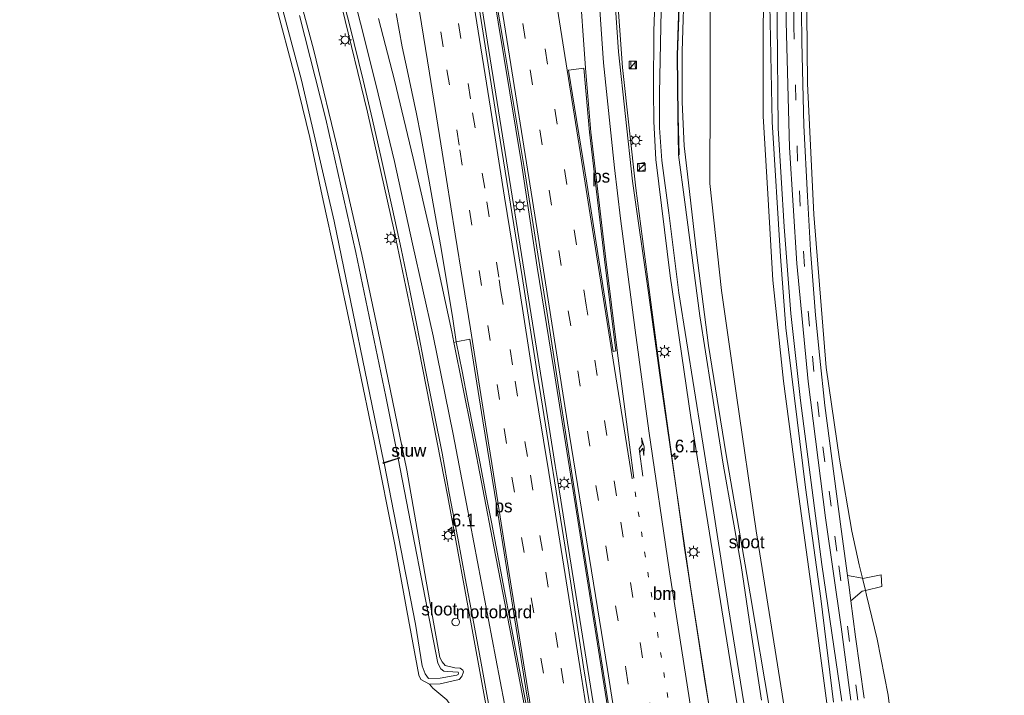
# Model space of a CAD drawing. Header units: millimetres. Extents: x 82463 to 85160, y 450000 to 452470.
# Tile 30 of 98: x 83917 to 84111, y 450147 to 450280. Entities that reach past the tile are written whole.
import ezdxf
from ezdxf.enums import TextEntityAlignment as Align

# ---------------------------------------------------------------- set-up
doc = ezdxf.new("R2010")
doc.units = ezdxf.units.MM
doc.linetypes.add('13strp', pattern=[4, 1, -3])
doc.linetypes.add('39strp', pattern=[12, 3, -9])
for name, color, linetype, lineweight in [('af-bs-doorgang', 8, 'Continuous', 18), ('af-bs-rasterhekwerk', 8, 'hekwerk', 18), ('as-bs-kilometr', 13, 'Continuous', 18), ('gr-bs-geleiderail', 213, 'geleiderail', 18), ('gw-bs-insteekwatergang', 93, 'Continuous', 18), ('gw-bs-kruinlijn', 93, 'Continuous', 18), ('gw-bs-teenlijn', 93, 'Continuous', 18), ('kw-b5-stuw', 173, 'Continuous', 18), ('kw-bs-stuw', 173, 'Continuous', 18), ('mk-b5-verdrijfstrp', 8, 'Continuous', 18), ('mk-b5-vlakmark', 8, 'Continuous', 18), ('mk-bs-13streep 0.45', 8, '13strp', 18), ('mk-bs-39streep 0.15', 8, '39strp', 18), ('mk-bs-pijlre750', 8, 'Continuous', 18), ('mk-bs-streep 0.15', 8, 'Continuous', 18), ('og-b5-water', 153, 'Continuous', 18), ('og-bs-inrichtingselement', 253, 'Continuous', 18), ('og-bs-maaiveld', 253, 'Continuous', 18), ('og-bs-terreinafscheiding', 253, 'Continuous', 18), ('wh-bs-waterlijn', 133, 'Continuous', 18), ('wm-bs-lichtmast', 8, 'Continuous', 18)]:
    doc.layers.add(name, color=color, linetype=linetype, lineweight=lineweight)
doc.styles.add('rtw_iso', font='iso-rtw.shx')
doc.linetypes.add('geleiderail', pattern='A,2,-1,[175,RTW.shx,S=0.5,R=0,X=0,Y=0],-1', length=4)
doc.linetypes.add('hekwerk', pattern='A,7,-1.5,[1,RTW.shx,S=0.75,R=0,X=0,Y=0],-1.5', length=10)

# ---------------------------------------------------------------- blocks, each defined once
blk = doc.blocks.new('dtb')
blk.add_circle((0, 0), 0.75)
blk = doc.blocks.new('dtbattr')
at = {"style": 'rtw_iso'}
blk.add_attdef('TAG', (0.59, 0.87), '', height=2.5, dxfattribs=at)
blk = doc.blocks.new('dtbattr-r')
at = {"style": 'rtw_iso'}
blk.add_attdef('TAG', text='', height=2.5, dxfattribs=at).set_placement((0, 0), align=Align.MIDDLE_CENTER)
blk = doc.blocks.new('pijlr')
for p, q in [((0, 0, 0.1), (5.45, 0, 0.1)), ((5.45, -0.75, 0.1), (4.7, 0, 0.1)), ((6.2, -0.75, 0.1), (5.45, 0, 0.1)), ((4, -0.75, 0.1), (5.45, -0.75, 0.1)), ((5.7, -1.05, 0.1), (4, -0.75, 0.1)), ((7.5, -0.75, 0.1), (5.7, -1.05, 0.1)), ((7.5, -0.75, 0.1), (6.2, -0.75, 0.1))]:
    blk.add_line(p, q)
blk = doc.blocks.new('dtbattr-l')
at = {"style": 'rtw_iso'}
blk.add_attdef('TAG', (0, 0), '', height=2.5, dxfattribs=at)
blk = doc.blocks.new('kast')
blk.add_line((-0.75, -0.75), (0.75, 0.75))
blk.add_lwpolyline([(-0.75, 0.75), (0.75, 0.75), (0.75, -0.75), (-0.75, -0.75)], close=True)
blk = doc.blocks.new('lantaarnpaal')
for p, q in [((-0.75, 0), (-1.25, 0)), ((-0.88, 0.88), (-0.53, 0.53)), ((0, 0.75), (0, 1.25)), ((0.53, 0.53), (0.88, 0.88)), ((0.75, 0), (1.25, 0)), ((-0.53, -0.53), (-0.88, -0.88)), ((0, -0.75), (0, -1.25)), ((0.53, -0.53), (0.88, -0.88))]:
    blk.add_line(p, q)
blk.add_circle((0, 0), 0.75)
blk = doc.blocks.new('hecto')
for p, q in [((0, 0.625), (-0.625, 0)), ((0, -0.625), (0, 0.625)), ((-0.625, 0), (0.625, 0)), ((0.625, 0), (0, -0.625))]:
    blk.add_line(p, q)

msp = doc.modelspace()

# ---------------------------------------------------------------- linework, layer by layer
at = {"layer": 'af-bs-doorgang'}
msp.add_polyline3d([(84082.66, 450172.395, -0.97), (84083.314, 450169.719, -0.951), (84083.893, 450167.349, -0.935), (84084.131, 450166.373, -0.928)], dxfattribs=at)
at = {"layer": 'af-bs-rasterhekwerk'}
for points in [[(84095.301, 450471.071, -0.252), (84091.904, 450450.689, -0.152), (84088.115, 450432.763, -0.178), (84084.975, 450417.719, -0.181), (84081.612, 450398.389, -0.194), (84078.661, 450379.174, -0.368), (84076.19, 450359.016, -0.252), (84074.094, 450337.131, -0.187), (84073.16, 450321.098, -0.131), (84072.279, 450287.906, -0.169), (84072.474, 450267.061, -0.748), (84073.76, 450241.267, -1.102), (84076.189, 450211.174, -1.1), (84078.773, 450193.175, -1.148), (84081.24, 450178.977, -1.048), (84082.66, 450172.395, -0.97)], [(84084.131, 450166.373, -0.928), (84086.235, 450157.769, -1.042), (84088.364, 450146.722, -1.395)], [(84088.364, 450146.722, -1.395), (84088.652, 450144.567, -1.353), (84089.086, 450141.329, -1.29), (84102.779, 450043.27, -1.477), (84111.219, 450000, -1.571)]]:
    msp.add_polyline3d(points, dxfattribs=at)
at = {"layer": 'gr-bs-geleiderail'}
for points in [[(84010.421, 450138.057, -2.499), (84006.496, 450159.635, -2.687), (84001.721, 450185.728, -2.736), (83996.096, 450214.487, -2.767), (83991.171, 450238.029, -2.831), (83985.946, 450261.388, -2.843), (83980.884, 450282.111, -2.963), (83975.992, 450300.133, -2.892), (83969.68, 450321.913, -2.803), (83962.874, 450343.484, -2.562), (83956.118, 450363.599, -2.184), (83949.963, 450381.251, -1.811), (83943.587, 450398.803, -1.392), (83928.799, 450438.759, -0.103), (83925.011, 450448.772, 0.298), (83917.489, 450468.863, 0.737)], [(84033.822, 450140.294, -2.145), (84029.618, 450166.711, -2.276), (84026.106, 450188.593, -2.259), (84022.539, 450211.181, -2.185), (84019.337, 450230.91, -2.29), (84016.2, 450251.321, -2.257), (84010.504, 450285.943, -2.218), (84007.006, 450306.486, -2.226), (84004.219, 450323.593, -2.196), (84001.358, 450342.078, -2.084), (83999.335, 450356.542, -2.096), (83997.413, 450371.161, -2.16), (83996.11, 450381.836, -2.163), (83994.136, 450400.263, -2.101), (83992.481, 450417.508, -2.252), (83991.58, 450428.083, -2.308), (83990.062, 450453.337, -2.302), (83989.511, 450464.066, -2.345), (83989.274, 450469.738, -2.476)], [(84042.96, 450470.42, 1.175), (84041.172, 450446.355, 0.283), (84038.636, 450415.27, -0.743), (84036.512, 450388.694, -1.613), (84035.196, 450368.763, -2.197), (84034.43, 450350.075, -2.585), (84033.802, 450328.702, -2.732), (84033.927, 450307.494, -2.773), (84034.377, 450293.883, -2.783), (84036.089, 450270.168, -2.716), (84038.693, 450246.445, -2.697), (84043.306, 450211.56, -2.8), (84048.316, 450175.635, -2.671), (84052.241, 450150.027, -2.534), (84053.154, 450144.416, -2.523)], [(83982.597, 450444.691, -2.245), (83983.282, 450440.739, -2.237), (83985.149, 450428.931, -2.196), (83988.335, 450409.178, -2.209), (83994.595, 450369.647, -2.238), (83998.278, 450345.954, -2.267), (84005.812, 450298.564, -2.228), (84021.604, 450199.838, -2.243), (84022.854, 450191.929, -2.243)], [(84022.854, 450191.929, -2.243), (84023.486, 450187.986, -2.233)], [(84023.486, 450187.986, -2.233), (84026.626, 450168.204, -2.241), (84029.822, 450148.473, -2.235), (84031.857, 450135.781, -2.244)]]:
    msp.add_polyline3d(points, dxfattribs=at)
at = {"layer": 'gw-bs-insteekwatergang'}
for points in [[(84065.059, 450143.697, -3.603), (84061.203, 450166.644, -3.747), (84056.415, 450194.376, -3.657), (84053.014, 450215.513, -3.646), (84050.654, 450233.765, -3.773), (84048.866, 450249.216, -3.991), (84048.26, 450254.801, -3.766), (84047.846, 450263.368, -3.887), (84047.823, 450273.381, -3.826), (84048.277, 450288.028, -3.82), (84049.131, 450307.277, -3.817), (84049.782, 450323.552, -3.754), (84050.374, 450337.512, -3.916), (84051.281, 450348.1, -3.966), (84052.485, 450358.887, -4.049), (84053.915, 450370.381, -4.009), (84055.698, 450382.874, -3.878), (84058.573, 450400.179, -3.816), (84065.219, 450434.719, -3.961), (84071.309, 450470.772, -3.931)], [(84061.904, 450445.466, -3.972), (84061.664, 450445.146, -3.994), (84059.372, 450433.33, -4.034), (84055.856, 450414.19, -4.07), (84052.755, 450397.665, -4.011), (84050.589, 450385.509, -3.911), (84049.047, 450376.367, -3.959), (84048.077, 450368.762, -3.951), (84047.257, 450361.717, -4.153), (84046.325, 450352.671, -4.112), (84045.722, 450344.516, -4.001), (84044.583, 450331.668, -3.92), (84043.794, 450318.158, -3.774), (84043.31, 450306.594, -3.832), (84042.777, 450292.077, -3.81), (84042.264, 450277.412, -3.805), (84042.221, 450265.74, -3.956), (84042.252, 450259.556, -3.758), (84042.624, 450252.098, -3.695), (84045.452, 450229.231, -3.86), (84049.572, 450201.358, -3.778), (84052.912, 450180.632, -3.837), (84055.971, 450161.455, -3.619), (84058.586, 450145.242, -3.47)], [(83967.826, 450282.796, -3.641), (83971.687, 450268.208, -3.698), (83974.562, 450256.418, -3.728), (83977.193, 450244.029, -3.875), (83979.61, 450233.006, -3.829), (83982.858, 450217.932, -3.765), (83987.292, 450196.428, -3.753), (83991.316, 450176.338, -3.942), (83993.687, 450163.417, -3.856), (83996.041, 450150.7, -3.751), (83996.409, 450149.791, -3.764), (83998.095, 450148.909, -4.002), (84000.215, 450148.947, -3.952), (84003.936, 450149.841, -4.13), (84004.5, 450150.4, -3.859), (84004.829, 450151.302, -3.818), (84004.706, 450151.676, -3.802), (84004.173, 450152.017, -3.765), (84003.079, 450152.127, -3.66), (84001.233, 450152.566, -3.714), (84000.616, 450153.258, -3.692), (84000.175, 450154.126, -3.686), (83997.461, 450169.139, -3.676), (83993.669, 450190.999, -3.828), (83988.978, 450213.6, -3.991), (83984.789, 450233.383, -3.833), (83980.367, 450252.927, -3.763), (83975.311, 450273.772, -3.876), (83970.074, 450293.342, -3.827)]]:
    msp.add_polyline3d(points, dxfattribs=at)
at = {"layer": 'gw-bs-kruinlijn'}
for points in [[(84076.305, 450145.157, -0.743), (84073.644, 450164.799, -0.655), (84070.321, 450189.155, -0.785), (84067.789, 450208.493, -0.711), (84065.706, 450228.338, -0.55), (84064.72, 450245.317, -0.553), (84063.756, 450260.613, -0.353), (84063.773, 450277.317, -0.057), (84064.08, 450303.416, 0.034), (84064.473, 450315.423, 0.118), (84064.957, 450325.761, 0.223), (84066.295, 450346.449, 0.169), (84067.628, 450357.763, 0.124), (84069.267, 450372.253, 0.013), (84071.224, 450385.305, 0.145), (84073.429, 450401.64, 0.101), (84075.641, 450414.596, 0.206), (84079.599, 450435.021, 0.195), (84083.066, 450451.951, 0.243), (84086.205, 450466.951, 0.187), (84086.807, 450470.966, 0.133)], [(84088.052, 450470.981, 0.184), (84085.206, 450454.899, 0.24), (84080.128, 450430.573, 0.181), (84074.923, 450403.691, 0.164), (84072.422, 450386.242, 0.147), (84069.093, 450363.211, 0.132), (84067.584, 450346.973, 0.241), (84066.298, 450327.771, 0.174), (84065.499, 450304.475, 0.154), (84065.081, 450282.417, 0.087), (84065.564, 450259.487, -0.301), (84067.211, 450233.013, -0.552), (84068.236, 450218.983, -0.6), (84072.082, 450187.588, -0.654), (84075.146, 450165.77, -0.684), (84077.644, 450145.331, -0.701)]]:
    msp.add_polyline3d(points, dxfattribs=at)
at = {"layer": 'gw-bs-teenlijn'}
for points in [[(84075.784, 450470.828, -3.703), (84071.3, 450445.395, -3.848), (84065.395, 450412.629, -3.656), (84061.049, 450384.795, -3.449), (84057.856, 450360.469, -3.462), (84056.107, 450337.132, -3.615), (84054.721, 450316.992, -3.463), (84053.37, 450290.997, -3.285), (84053.375, 450264.988, -3.401), (84053.261, 450247.348, -3.331), (84055.572, 450226.338, -3.318), (84058.537, 450205.649, -3.221), (84062.404, 450179.068, -3.254), (84067.961, 450144.073, -3.253)], [(84079.228, 450145.536, -1.322), (84075.292, 450172.424, -1.161), (84071.132, 450204.7, -1.319), (84069.224, 450221.792, -1.183), (84067.915, 450238.87, -1.23), (84066.75, 450258.267, -0.939), (84066.495, 450279.205, -0.595), (84066.574, 450303.447, -0.347), (84067.154, 450323.149, -0.204), (84068.274, 450342.349, -0.318), (84070.055, 450361.737, -0.327), (84072.504, 450380.887, -0.234), (84075.17, 450396.956, -0.339), (84078.641, 450416.731, -0.223), (84083.84, 450441.64, -0.344), (84087.738, 450460.49, -0.316), (84089.161, 450470.994, -0.319)], [(84006.196, 450135.959, -3.582), (84003.492, 450142.965, -3.612), (84001.563, 450145.828, -3.611), (83998.762, 450148.134, -3.616), (83998.095, 450148.909, -4.002)]]:
    msp.add_polyline3d(points, dxfattribs=at)
at = {"layer": 'kw-b5-stuw'}
msp.add_polyline3d([(83989.192, 450192.384, -4.38), (83988.991, 450192.321, -4.112), (83988.961, 450192.417, -4.112), (83989.167, 450192.488, -4.55), (83991.936, 450193.356, -4.55), (83992.251, 450193.45, -4.24), (83992.281, 450193.354, -4.24), (83991.955, 450193.259, -4.35)], close=True, dxfattribs=at)
at = {"layer": 'kw-bs-stuw'}
msp.add_polyline3d([(83992.215, 450193.386, -4.238), (83989.05, 450192.392, -4.115)], dxfattribs=at)
at = {"layer": 'mk-b5-verdrijfstrp'}
msp.add_polyline3d([(83991.531, 450280.826, -3.413), (83992.723, 450274.22, -3.375), (83993.698, 450269.753, -3.369), (83994.674, 450265.376, -3.363), (83995.566, 450261.067, -3.363), (83996.386, 450256.728, -3.356), (83997.283, 450252.12, -3.364), (83998.03, 450247.845, -3.36), (83998.852, 450243.37, -3.357), (84000.4, 450234.563, -3.37), (84002.68, 450220.765, -3.387), (84003.356, 450216.196, -3.38), (84002.935, 450216.095, -3.382), (84002.515, 450218.196, -3.384), (83998.561, 450236.404, -3.418), (83994.938, 450252.329, -3.418), (83991.216, 450267.685, -3.455), (83988.083, 450279.845, -3.513)], dxfattribs=at)
at = {"layer": 'mk-b5-vlakmark'}
for points in [[(84034.772, 450214.454, -3.197), (84034.266, 450214.344, -3.08), (84029.084, 450247.414, -3.187), (84025.499, 450269.678, -3.19), (84028.496, 450270.034, -3.287), (84029.598, 450257.448, -3.227), (84032.535, 450232.427, -3.237)], [(84018.496, 450139.041, -3.301), (84018.288, 450138.998, -3.305), (84014.504, 450158.611, -3.324), (84013.087, 450166.18, -3.326), (84010.322, 450180.748, -3.362), (84009.285, 450185.966, -3.373), (84008.076, 450192.308, -3.394), (84005.639, 450204.56, -3.393), (84004.533, 450210.436, -3.403), (84003.362, 450216.229, -3.419), (84006.062, 450216.752, -3.358), (84008.603, 450200.698, -3.35), (84011.342, 450183.746, -3.337), (84017.053, 450147.975, -3.306)]]:
    msp.add_polyline3d(points, close=True, dxfattribs=at)
at = {"layer": 'mk-bs-13streep 0.45'}
msp.add_polyline3d([(84038.558, 450186.743, -3.153), (84045.55, 450142.945, -3.187)], dxfattribs=at)
at = {"layer": 'mk-bs-39streep 0.15'}
for points in [[(83968.761, 450469.028, -3.229), (83971.751, 450453.543, -3.209), (83974.619, 450437.598, -3.185), (83977.298, 450421.501, -3.187), (83979.64, 450406.798, -3.186), (83982.054, 450391.85, -3.177), (83988.659, 450350.479, -3.214), (83991.166, 450334.886, -3.198), (83993.949, 450317.232, -3.209), (83996.577, 450300.929, -3.191), (84001.558, 450269.747, -3.173), (84004.102, 450253.958, -3.169), (84009.61, 450219.465, -3.193), (84011.408, 450207.862, -3.22), (84012.826, 450199.205, -3.231), (84014.35, 450189.589, -3.204), (84023.74, 450131.012, -3.188)], [(83994.637, 450469.818, -3.234), (83995.716, 450445.054, -3.079), (83997.417, 450421.069, -3.074), (84000.586, 450388.31, -3.09), (84005.357, 450351.123, -3.043), (84010.816, 450314.408, -3.172), (84017.927, 450269.755, -3.132), (84030.878, 450187.974, -3.02), (84036.747, 450151.883, -3.066), (84038.378, 450141.556, -2.945)], [(84041.978, 450142.253, -3.157), (84034.897, 450185.927, -3.188), (84028.948, 450223.462, -3.09), (84016.027, 450304.166, -3.073), (84010.351, 450341.371, -3.075), (84005.781, 450374.869, -2.945), (84003.001, 450399.618, -3.01), (84000.835, 450423.313, -3.208), (83999.223, 450447.503, -3.18), (83998.248, 450469.862, -3.457)], [(83973.034, 450466.251, -3.089), (83975.991, 450450.788, -3.079), (83978.787, 450434.832, -3.081), (83981.51, 450418.329, -3.076), (83984.085, 450402.449, -3.093), (83986.89, 450384.714, -3.094), (83990.279, 450363.508, -3.084), (83995.293, 450331.949, -3.096), (84000.98, 450296.373, -3.081), (84003.816, 450278.861, -3.073), (84006.612, 450261.269, -3.089), (84009.424, 450243.763, -3.086), (84011.845, 450228.407, -3.125), (84012.121, 450226.541, -3.1), (84014.955, 450208.5, -3.104), (84017.974, 450190.017, -3.103), (84021.011, 450170.927, -3.088), (84024.049, 450152.058, -3.115), (84027.135, 450132.2, -3.087)], [(84082.416, 450145.775, -1.2), (84080.753, 450157.31, -1.062), (84078.262, 450175.048, -1.066), (84077.165, 450183.918, -1.221), (84075.916, 450192.623, -1.135), (84074.803, 450201.467, -1.043), (84073.739, 450210.39, -1.079), (84072.896, 450219.297, -1.064), (84071.898, 450231.059, -1.099), (84071.077, 450242.919, -1.106), (84070.525, 450251.768, -1.025), (84069.81, 450278.36, -0.469), (84069.707, 450290.299, -0.325)]]:
    msp.add_polyline3d(points, dxfattribs=at)
at = {"layer": 'mk-bs-streep 0.15'}
for points in [[(83984.551, 450278.903, -3.583), (83983.525, 450282.959, -3.584), (83979.34, 450298.055, -3.558), (83975.262, 450311.955, -3.452), (83969.75, 450329.47, -3.327), (83962.977, 450349.816, -3.039), (83956.111, 450369.207, -2.606), (83951.113, 450382.888, -2.378), (83944.482, 450400.748, -1.912), (83937.077, 450420.46, -1.344), (83930.98, 450436.524, -0.677), (83923.833, 450454.715, -0.252), (83918.429, 450468.871, 0.302)], [(83991.004, 450469.773, -3.072), (83991.896, 450449.494, -3.068), (83993.401, 450426.503, -2.869), (83995.381, 450403.448, -2.842), (83997.828, 450381.187, -2.865), (84001.581, 450351.883, -2.884), (84004.786, 450329.806, -2.924), (84008.421, 450306.491, -3.049), (84013.866, 450272.41, -2.969), (84019.287, 450238.27, -3.037), (84025.267, 450200.314, -2.987), (84033.146, 450151.789, -2.936), (84034.852, 450140.874, -3.009)], [(84025.201, 450269.642, -3.19), (84017.947, 450315.631, -3.249), (84012.307, 450353.583, -3.128), (84008.29, 450384.699, -3.125), (84005.595, 450410.847, -3.241), (84003.906, 450431.028, -3.243), (84002.671, 450450.996, -3.366), (84001.857, 450470.016, -3.355)], [(84035.576, 450470.342, 0.353), (84035.13, 450462.481, 0.022), (84033.349, 450439.142, -0.642), (84030.568, 450405.506, -1.742), (84028.671, 450379.118, -2.701), (84027.219, 450353.431, -3.089), (84026.575, 450325.806, -3.516), (84026.688, 450309.984, -3.546), (84027.558, 450287.717, -3.268), (84028.794, 450270.07, -3.287)], [(84049.593, 450143.691, -3.431), (84045.251, 450171.457, -3.374), (84041.292, 450198.743, -3.251), (84038.59, 450218.533, -3.324), (84035.731, 450240.466, -3.322), (84034.52, 450250.48, -3.268), (84032.349, 450271.09, -3.344), (84031.305, 450286.298, -3.435), (84030.628, 450298.603, -3.37), (84030.288, 450312.591, -3.465), (84030.197, 450325.886, -3.392), (84030.513, 450339.625, -3.354), (84031.333, 450360.983, -3.134), (84032.152, 450376.043, -2.773), (84033.277, 450392.897, -2.19), (84034.883, 450413.214, -1.53), (84038.236, 450454.359, 0.022), (84039.236, 450467.393, 0.313), (84039.416, 450470.382, 0.391)], [(83965.269, 450468.358, -3.338), (83968.327, 450452.706, -3.311), (83971.133, 450436.998, -3.275), (83973.789, 450421.013, -3.285), (83976.17, 450406.192, -3.267), (83978.68, 450390.802, -3.271), (83981.972, 450369.988, -3.259), (83985.126, 450350.425, -3.286), (83987.682, 450334.246, -3.288), (83990.37, 450317.477, -3.289), (83993.103, 450300.251, -3.29), (83998.134, 450269.054, -3.267), (84000.598, 450253.501, -3.263), (84003.204, 450237.384, -3.261), (84006.172, 450218.763, -3.293), (84009.316, 450198.816, -3.285), (84010.405, 450192.266, -3.287), (84012.901, 450176.362, -3.264), (84018.666, 450140.423, -3.247)], [(83976.544, 450467.084, -2.979), (83979.512, 450451.639, -2.988), (83982.458, 450435.263, -2.978), (83985.102, 450419, -2.984), (83987.717, 450402.761, -3.006), (83990.471, 450385.152, -3.021), (83993.846, 450364.14, -3.018), (83996.449, 450347.521, -3.042), (83998.873, 450332.778, -3.015), (84001.821, 450314.212, -3.023), (84010.143, 450262.182, -2.995), (84012.898, 450244.659, -2.993), (84015.449, 450229.036, -3.021), (84015.803, 450226.6, -3.016), (84018.498, 450209.189, -3.026), (84021.599, 450190.501, -3.01), (84024.536, 450172.1, -3.013), (84027.723, 450152.367, -3.02), (84030.662, 450133.52, -3.017)], [(83984.551, 450278.903, -3.583), (83987.569, 450266.892, -3.545), (83991.207, 450251.681, -3.525), (83994.776, 450235.503, -3.5), (83998.839, 450217.396, -3.473), (84002.761, 450198.069, -3.469), (84005.421, 450184.364, -3.424), (84011.147, 450153.917, -3.355), (84013.715, 450140.552, -3.341)], [(84025.201, 450269.642, -3.19), (84028.772, 450247.465, -3.187), (84033.972, 450214.281, -3.08)], [(84035.066, 450214.517, -3.197), (84032.834, 450232.453, -3.237), (84029.897, 450257.474, -3.227), (84028.794, 450270.07, -3.287)], [(84017.604, 450140.352, -3.261), (84014.319, 450157.716, -3.268), (84010.783, 450175.963, -3.311), (84006.444, 450198.54, -3.362), (84002.935, 450216.095, -3.382)], [(84037.966, 450189.261, -3.139), (84033.972, 450214.281, -3.08)], [(84035.066, 450214.517, -3.197), (84037.459, 450195.998, -3.309), (84038.346, 450189.386, -3.177)]]:
    msp.add_polyline3d(points, dxfattribs=at)
at = {"layer": 'og-b5-water'}
msp.add_polyline3d([(84000.214, 450150.094, -4.445), (83997.896, 450150.002, -4.356), (83997.291, 450150.902, -4.335), (83996.709, 450152.476, -4.331), (83995.342, 450160.707, -4.265), (83989.192, 450192.384, -4.38), (83991.955, 450193.259, -4.35), (83999.737, 450153.02, -4.456), (84000.377, 450151.882, -4.485), (84000.935, 450151.486, -4.531), (84001.64, 450151.395, -4.598), (84003.743, 450151.273, -4.34), (84003.836, 450151.039, -4.337), (84003.744, 450150.81, -4.32), (84003.482, 450150.636, -4.289)], close=True, dxfattribs=at)
at = {"layer": 'og-bs-maaiveld'}
for points in [[(84047.113, 450252.984, -4.65), (84047.213, 450252.986, -4.548), (84047.075, 450260.608, -4.515), (84046.935, 450272.632, -4.455), (84048.594, 450321.337, -4.769), (84049.65, 450337.911, -4.776), (84051.018, 450352.272, -4.751), (84052.508, 450365.766, -4.793), (84054.44, 450380.207, -4.622), (84056.245, 450392.127, -4.558), (84059.447, 450409.336, -4.678), (84066.557, 450447.36, -4.814), (84068.798, 450459.701, -4.803), (84070.716, 450470.755, -4.418)], [(83989.167, 450192.488, -4.55), (83988.961, 450192.417, -4.112), (83988.991, 450192.321, -4.112), (83989.192, 450192.384, -4.38)], [(83991.936, 450193.356, -4.55), (83992.251, 450193.45, -4.24), (83992.281, 450193.354, -4.24), (83991.955, 450193.259, -4.35)]]:
    msp.add_polyline3d(points, dxfattribs=at)
at = {"layer": 'og-bs-terreinafscheiding'}
for points in [[(84091.296, 450471.021, -0.283), (84088.843, 450455.454, -0.396), (84085.334, 450438.835, -0.426), (84081.414, 450419.789, -0.361), (84077.36, 450397.514, -0.261), (84074.722, 450380.83, -0.287), (84072.576, 450363.39, -0.239), (84070.832, 450346.128, -0.281), (84069.584, 450329.125, -0.337), (84068.503, 450306.125, -0.239), (84068.328, 450279.155, -0.582), (84068.925, 450254.474, -0.958), (84070.41, 450231.638, -1.087), (84072.595, 450208.446, -1.101), (84076.05, 450181.624, -1.07), (84079.146, 450160.2, -1.161), (84081.009, 450145.767, -1.214)], [(84094.304, 450471.058, -0.25), (84094.055, 450469.08, -0.321), (84091.853, 450454.561, -0.274), (84087.996, 450436.438, -0.524), (84085.3, 450423.283, -0.41), (84081.8, 450405.756, -0.382), (84079.506, 450391.988, -0.299), (84077.441, 450378.341, -0.235), (84075.543, 450362.583, -0.301), (84074.143, 450347.78, -0.336), (84072.614, 450329.967, -0.268), (84071.882, 450315.142, -0.401), (84071.355, 450300.645, -0.256), (84071.23, 450287.386, -0.493), (84071.408, 450275.232, -0.734), (84071.751, 450258.78, -1.006), (84072.469, 450244.856, -1.205), (84073.076, 450234.274, -1.204), (84074.092, 450221.446, -1.163), (84074.934, 450213.011, -1.158), (84075.884, 450203.717, -1.194), (84079.12, 450179.4, -1.258), (84080.376, 450170.282, -1.25)], [(83977.336, 450469.244, -2.933), (83977.77, 450467.255, -2.936), (83980.736, 450451.748, -2.954), (83983.566, 450435.263, -2.952), (83986.07, 450419.033, -2.974), (83988.711, 450402.8, -2.972), (83991.478, 450385.304, -2.994), (83994.793, 450364.568, -3.001), (83999.766, 450332.491, -2.998), (84005.458, 450297.463, -2.978), (84008.315, 450279.42, -2.96), (84011.02, 450261.988, -2.979), (84016.364, 450229.093, -3.001), (84016.355, 450229.077, -2.994), (84019.454, 450209.29, -2.994), (84025.403, 450172.184, -2.993), (84028.453, 450152.289, -3.001), (84031.297, 450134.495, -2.998)], [(84034.002, 450140.709, -3.031), (84029.833, 450166.688, -2.935), (84027.253, 450183.123, -2.883), (84021.419, 450221.028, -3.106), (84016.756, 450250.516, -2.907), (84012.831, 450274.133, -3.065), (84007.791, 450304.019, -2.915), (84003.227, 450331.871, -2.831), (84000.25, 450352.672, -2.911), (83997.119, 450375.885, -2.857), (83994.65, 450398.776, -2.849), (83992.815, 450417.346, -2.89), (83991.376, 450436.244, -2.941), (83990.521, 450450.449, -3.069), (83989.751, 450469.758, -3.031)], [(84053.124, 450144.411, -3.407), (84049.466, 450168.035, -3.403), (84043.677, 450207.77, -3.411), (84041.213, 450225.896, -3.568), (84038.081, 450247.803, -3.461), (84035.281, 450273.286, -3.464), (84034.179, 450289.563, -3.524), (84033.548, 450309.689, -3.846), (84033.313, 450325.907, -3.745), (84033.812, 450344.841, -3.5), (84034.533, 450363.366, -3.23), (84035.811, 450383.872, -2.577), (84037.058, 450401.645, -2.001), (84038.677, 450421.535, -1.344), (84040.542, 450443.461, -0.492)], [(83982.425, 450278.376, -3.657), (83980.626, 450285.554, -3.659), (83977.959, 450295.379, -3.672), (83973.29, 450312.146, -3.424), (83968.13, 450329.255, -3.412), (83963.346, 450344.506, -3.137), (83956.897, 450363.181, -2.841), (83954.172, 450370.935, -2.658)], [(84010.989, 450138.338, -3.447), (84010.631, 450140.226, -3.451), (84009.525, 450146.123, -3.455), (84008.267, 450153.009, -3.463), (84006.633, 450161.861, -3.473), (84005.135, 450169.719, -3.493), (84003.665, 450177.583, -3.516), (84002.023, 450186.431, -3.549), (84000.583, 450194.301, -3.562), (83999.055, 450202.155, -3.581), (83997.277, 450210.977, -3.58), (83995.731, 450218.827, -3.596), (83994.179, 450226.675, -3.602), (83992.555, 450234.508, -3.609), (83990.825, 450242.318, -3.614), (83988.699, 450252.09, -3.627), (83986.911, 450259.89, -3.627), (83985.069, 450267.675, -3.635), (83982.425, 450278.376, -3.657)], [(84038.53, 450271.432, -3.707), (84037.713, 450271.359, -3.624), (84037.798, 450269.91, -3.599), (84038.621, 450270.014, -3.608), (84038.53, 450271.432, -3.707)], [(84040.416, 450251.524, -3.493), (84039.304, 450251.326, -3.396), (84039.534, 450249.738, -3.402), (84040.6, 450250.089, -3.459), (84040.416, 450251.524, -3.493)], [(84086.978, 450170.418, -1.065), (84083.399, 450169.703, -0.9), (84083.314, 450169.719, -0.951), (84080.376, 450170.282, -1.25), (84080.698, 450167.948, -1.248), (84081.04, 450165.284, -1.215), (84083.266, 450167.194, -1.352), (84083.893, 450167.349, -0.935), (84087.092, 450168.138, -1.188), (84086.978, 450170.418, -1.065)], [(84083.664, 450146.112, -1.196), (84081.947, 450158.232, -1.127), (84081.04, 450165.284, -1.215)]]:
    msp.add_polyline3d(points, dxfattribs=at)
at = {"layer": 'wh-bs-waterlijn'}
for points in [[(84063.447, 450145.77, -4.65), (84061.285, 450159.835, -4.633), (84059.417, 450172.213, -4.742), (84055.923, 450192.166, -4.626), (84053.547, 450207.208, -4.699), (84051.286, 450221.351, -4.64), (84048.383, 450243.709, -4.527), (84047.113, 450252.984, -4.65), (84046.975, 450260.606, -4.65), (84046.835, 450272.634, -4.65), (84048.494, 450321.341, -4.65), (84049.55, 450337.919, -4.65), (84050.918, 450352.282, -4.65), (84052.408, 450365.778, -4.65), (84054.34, 450380.221, -4.65), (84056.147, 450392.143, -4.65), (84059.349, 450409.354, -4.65), (84066.459, 450447.378, -4.65), (84068.7, 450459.719, -4.65), (84070.618, 450470.773, -4.65)], [(84059.981, 450145.205, -4.65), (84056.956, 450163.912, -4.65), (84053.203, 450188.102, -4.65), (84047.174, 450225.869, -4.65), (84045.201, 450241.578, -4.65), (84043.848, 450251.887, -4.65), (84043.369, 450258.324, -4.65), (84043.393, 450265.083, -4.65), (84043.618, 450278.238, -4.65), (84043.983, 450293.717, -4.65)], [(83967.955, 450286.428, -4.55), (83972.911, 450267.662, -4.55), (83979.383, 450239.985, -4.55), (83989.167, 450192.488, -4.55), (83991.936, 450193.356, -4.55), (83989.541, 450205.496, -4.55), (83983.604, 450233.821, -4.55), (83977.696, 450260.031, -4.55), (83972.575, 450280.435, -4.55)], [(83997.896, 450150.002, -4.356), (83997.291, 450150.902, -4.335), (83996.709, 450152.476, -4.331), (83995.342, 450160.707, -4.265), (83989.192, 450192.384, -4.38), (83991.955, 450193.259, -4.35), (83999.737, 450153.02, -4.456), (84000.377, 450151.882, -4.485), (84000.935, 450151.486, -4.531), (84001.64, 450151.395, -4.598), (84003.743, 450151.273, -4.34), (84003.836, 450151.039, -4.337), (84003.744, 450150.81, -4.32), (84003.482, 450150.636, -4.289), (84000.214, 450150.094, -4.445), (83997.896, 450150.002, -4.356)]]:
    msp.add_polyline3d(points, dxfattribs=at)

# ---------------------------------------------------------------- block references
at = {"layer": 'as-bs-kilometr'}
ref = msp.add_blockref('dtbattr', (84046.398, 450193.737, -2.705), dxfattribs=at)
ref.add_attrib('TAG', '6.1', dxfattribs={"layer": '0', "height": 2.5, "style": 'rtw_iso'}).set_placement((84046.398, 450193.737, -2.705), align=Align.BOTTOM_LEFT)
for p in [(84046.398, 450193.737, -2.705), (84002.508, 450179.172, -3.607)]:
    msp.add_blockref('hecto', p, dxfattribs=at)
ref = msp.add_blockref('dtbattr', (84002.508, 450179.172, -3.607), dxfattribs=at)
ref.add_attrib('TAG', '6.1', dxfattribs={"layer": '0', "height": 2.5, "style": 'rtw_iso'}).set_placement((84002.508, 450179.172, -3.607), align=Align.BOTTOM_LEFT)
at = {"layer": 'kw-b5-stuw'}
ref = msp.add_blockref('dtbattr-r', (83990.605469, 450192.875, -4.323778), dxfattribs=at)
ref.add_attrib('TAG', 'stuw', dxfattribs={"layer": '0', "height": 2.5, "style": 'rtw_iso'}).set_placement((83990.605469, 450192.875, -4.323778), align=Align.BOTTOM_LEFT)
at = {"layer": 'kw-bs-stuw'}
ref = msp.add_blockref('dtbattr-l', (83990.624548, 450192.886503, -4.176191), dxfattribs=at)
ref.add_attrib('TAG', 'stuw', dxfattribs={"layer": '0', "height": 2.5, "style": 'rtw_iso'}).set_placement((83990.624548, 450192.886503, -4.176191), align=Align.BOTTOM_LEFT)
at = {"layer": 'mk-b5-vlakmark'}
ref = msp.add_blockref('dtbattr-r', (84030.132812, 450246.796875, -3.20025), dxfattribs=at)
ref.add_attrib('TAG', 'ps', dxfattribs={"layer": '0', "height": 2.5, "style": 'rtw_iso'}).set_placement((84030.132812, 450246.796875, -3.20025), align=Align.BOTTOM_LEFT)
ref = msp.add_blockref('dtbattr-r', (84010.929688, 450181.9375, -3.350133), dxfattribs=at)
ref.add_attrib('TAG', 'ps', dxfattribs={"layer": '0', "height": 2.5, "style": 'rtw_iso'}).set_placement((84010.929688, 450181.9375, -3.350133), align=Align.BOTTOM_LEFT)
at = {"layer": 'mk-bs-13streep 0.45'}
ref = msp.add_blockref('dtbattr-l', (84042.071568, 450164.733955, -3.170085), dxfattribs=at)
ref.add_attrib('TAG', 'bm', dxfattribs={"layer": '0', "height": 2.5, "style": 'rtw_iso'}).set_placement((84042.071568, 450164.733955, -3.170085), align=Align.BOTTOM_LEFT)
at = {"layer": 'mk-bs-pijlre750', "rotation": 97.89999999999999}
msp.add_blockref('pijlr', (84040.092, 450189.803, -3.389), dxfattribs=at)
at = {"layer": 'og-b5-water'}
ref = msp.add_blockref('dtbattr-r', (84056.992188, 450174.875, -4.64934), dxfattribs=at)
ref.add_attrib('TAG', 'sloot', dxfattribs={"layer": '0', "height": 2.5, "style": 'rtw_iso'}).set_placement((84056.992188, 450174.875, -4.64934), align=Align.BOTTOM_LEFT)
ref = msp.add_blockref('dtbattr-r', (83996.515625, 450161.671875, -4.391437), dxfattribs=at)
ref.add_attrib('TAG', 'sloot', dxfattribs={"layer": '0', "height": 2.5, "style": 'rtw_iso'}).set_placement((83996.515625, 450161.671875, -4.391437), align=Align.BOTTOM_LEFT)
at = {"layer": 'og-bs-inrichtingselement'}
for name, p in [('kast', (84038.131, 450270.698, -2.651)), ('kast', (84039.79, 450250.537, -2.707)), ('dtb', (84003.276, 450161.124, -4.606))]:
    msp.add_blockref(name, p, dxfattribs=at)
ref = msp.add_blockref('dtbattr', (84003.276, 450161.124, -4.606), dxfattribs=at)
ref.add_attrib('TAG', 'mottobord', dxfattribs={"layer": '0', "height": 2.5, "style": 'rtw_iso'}).set_placement((84003.276, 450161.124, -4.606), align=Align.BOTTOM_LEFT)
at = {"layer": 'wm-bs-lichtmast'}
for p in [(83981.515, 450275.614, -3.733), (84038.695, 450255.84, -3.489), (84015.928, 450242.976, -2.976), (83990.525, 450236.582, -3.553), (84044.373, 450214.306, -3.44), (84024.644, 450188.393, -2.935), (84001.791, 450178.141, -3.482), (84050.067, 450174.878, -3.385)]:
    msp.add_blockref('lantaarnpaal', p, dxfattribs=at)

doc.saveas('drawing.dxf')
